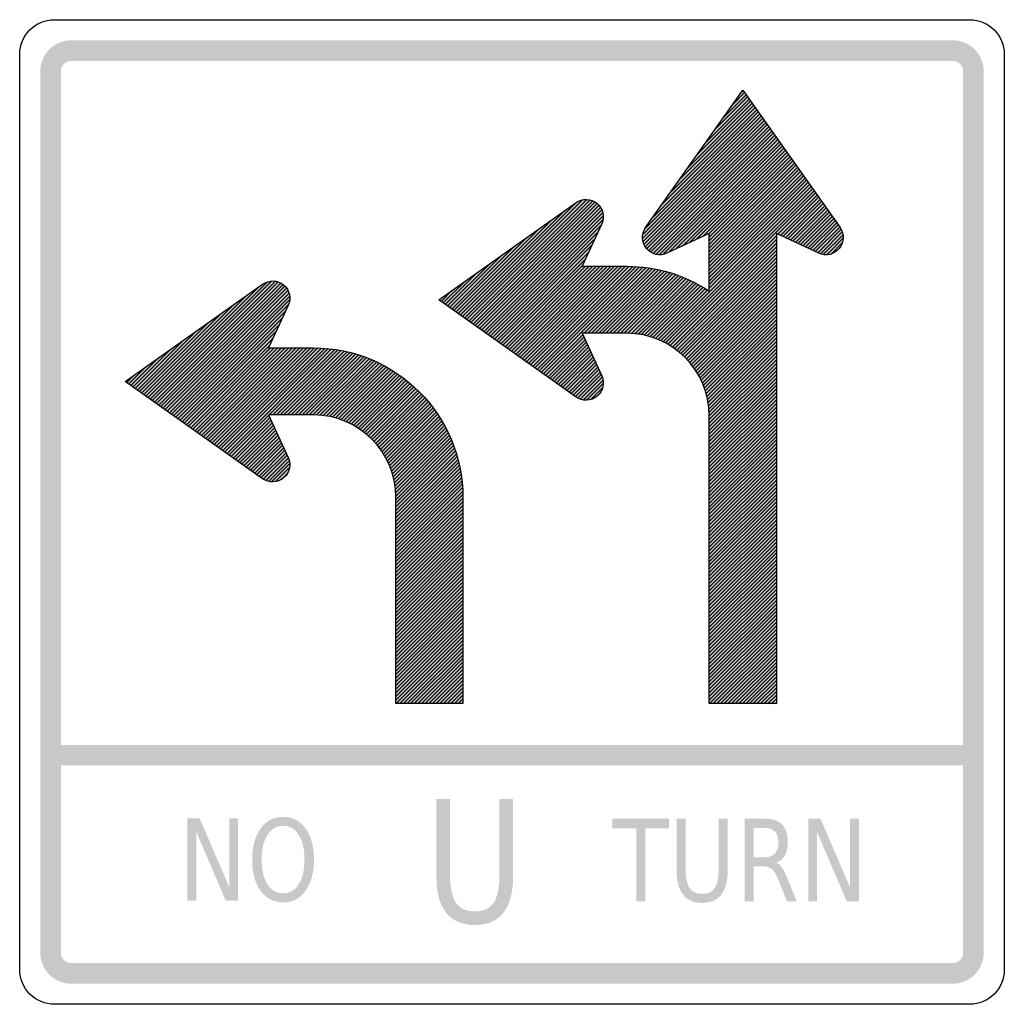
# Model space of a CAD drawing. Header units: inches. Extents: x -0.5 to 0.5, y -0.5 to 0.5.
import ezdxf

# ---------------------------------------------------------------- set-up
doc = ezdxf.new("R2010")
doc.units = ezdxf.units.IN
doc.header["$MEASUREMENT"] = 0

msp = doc.modelspace()

# ---------------------------------------------------------------- hatches: boundary and pattern name
for points in [[(-0.44764, 0.47906), (-0.45072, 0.47891), (-0.45377, 0.47845), (-0.45676, 0.47771), (-0.45967, 0.47667), (-0.46245, 0.47535), (-0.4651, 0.47376), (-0.46757, 0.47193), (-0.46986, 0.46986), (-0.47193, 0.46757), (-0.47376, 0.4651), (-0.47535, 0.46245), (-0.47667, 0.45967), (-0.4777, 0.45676), (-0.47845, 0.45377), (-0.47891, 0.45072), (-0.47906, 0.44764), (-0.45811, 0.44764), (-0.45806, 0.44867), (-0.45791, 0.44969), (-0.45766, 0.45068), (-0.45732, 0.45165), (-0.45688, 0.45258), (-0.45635, 0.45346), (-0.45574, 0.45429), (-0.45505, 0.45505), (-0.45429, 0.45574), (-0.45346, 0.45635), (-0.45258, 0.45688), (-0.45165, 0.45732), (-0.45068, 0.45767), (-0.44969, 0.45791), (-0.44867, 0.45807), (-0.44764, 0.45812), (-0.44764, 0.47906)], [(-0.44764, 0.45812), (0.44764, 0.45812), (0.44764, 0.47906), (-0.44764, 0.47906), (-0.44764, 0.45812)], [(0.47906, 0.44764), (0.47891, 0.45072), (0.47845, 0.45377), (0.47771, 0.45676), (0.47667, 0.45967), (0.47535, 0.46245), (0.47376, 0.4651), (0.47193, 0.46757), (0.46986, 0.46986), (0.46757, 0.47193), (0.4651, 0.47376), (0.46245, 0.47535), (0.45967, 0.47667), (0.45676, 0.47771), (0.45377, 0.47845), (0.45072, 0.47891), (0.44764, 0.47906), (0.44764, 0.45812), (0.44867, 0.45807), (0.44969, 0.45791), (0.45068, 0.45767), (0.45165, 0.45732), (0.45258, 0.45688), (0.45346, 0.45635), (0.45429, 0.45574), (0.45505, 0.45505), (0.45574, 0.45429), (0.45635, 0.45346), (0.45688, 0.45258), (0.45732, 0.45165), (0.45766, 0.45068), (0.45791, 0.44969), (0.45807, 0.44867), (0.45812, 0.44764), (0.47906, 0.44764)], [(-0.45811, -0.44764), (-0.45811, 0.44764), (-0.47906, 0.44764), (-0.47906, -0.44764), (-0.45811, -0.44764)], [(0.45812, 0.44764), (0.45812, -0.44764), (0.47906, -0.44764), (0.47906, 0.44764), (0.45812, 0.44764)], [(-0.46287, -0.25743), (0.46287, -0.25743), (0.46287, -0.23649), (-0.46287, -0.23649), (-0.46287, -0.25743)], [(-0.32958, -0.31111), (-0.31721, -0.31111), (-0.28711, -0.38119), (-0.28711, -0.31111), (-0.27822, -0.31111), (-0.27822, -0.39488), (-0.29059, -0.39488), (-0.32069, -0.3248), (-0.32069, -0.39488), (-0.32958, -0.39488), (-0.32958, -0.31111)], [(0.10207, -0.31157), (0.15943, -0.31157), (0.15943, -0.32111), (0.13535, -0.32111), (0.13535, -0.39534), (0.12615, -0.39534), (0.12615, -0.32111), (0.10207, -0.32111), (0.10207, -0.31157)], [(0.30098, -0.31157), (0.31335, -0.31157), (0.34345, -0.38165), (0.34345, -0.31157), (0.35233, -0.31157), (0.35233, -0.39534), (0.33996, -0.39534), (0.30986, -0.32526), (0.30986, -0.39534), (0.30098, -0.39534), (0.30098, -0.31157)], [(-0.47906, -0.44764), (-0.47891, -0.45072), (-0.47845, -0.45377), (-0.4777, -0.45676), (-0.47667, -0.45966), (-0.47535, -0.46245), (-0.47376, -0.4651), (-0.47193, -0.46757), (-0.46986, -0.46986), (-0.46757, -0.47193), (-0.4651, -0.47376), (-0.46245, -0.47535), (-0.45967, -0.47667), (-0.45676, -0.4777), (-0.45377, -0.47845), (-0.45072, -0.47891), (-0.44764, -0.47906), (-0.44764, -0.45811), (-0.44867, -0.45806), (-0.44969, -0.45791), (-0.45068, -0.45766), (-0.45165, -0.45732), (-0.45258, -0.45688), (-0.45346, -0.45635), (-0.45429, -0.45574), (-0.45505, -0.45505), (-0.45574, -0.45429), (-0.45635, -0.45346), (-0.45688, -0.45258), (-0.45732, -0.45165), (-0.45766, -0.45068), (-0.45791, -0.44969), (-0.45806, -0.44867), (-0.45811, -0.44764), (-0.47906, -0.44764)], [(0.44764, -0.47906), (0.45072, -0.47891), (0.45377, -0.47845), (0.45676, -0.4777), (0.45967, -0.47667), (0.46245, -0.47535), (0.4651, -0.47376), (0.46757, -0.47193), (0.46986, -0.46986), (0.47193, -0.46757), (0.47376, -0.4651), (0.47535, -0.46245), (0.47667, -0.45966), (0.47771, -0.45676), (0.47845, -0.45377), (0.47891, -0.45072), (0.47906, -0.44764), (0.45812, -0.44764), (0.45807, -0.44867), (0.45791, -0.44969), (0.45766, -0.45068), (0.45732, -0.45165), (0.45688, -0.45258), (0.45635, -0.45346), (0.45574, -0.45429), (0.45505, -0.45505), (0.45429, -0.45574), (0.45346, -0.45635), (0.45258, -0.45688), (0.45165, -0.45732), (0.45068, -0.45766), (0.44969, -0.45791), (0.44867, -0.45806), (0.44764, -0.45811), (0.44764, -0.47906)], [(0.44764, -0.45811), (-0.44764, -0.45811), (-0.44764, -0.47906), (0.44764, -0.47906), (0.44764, -0.45811)]]:
    msp.add_hatch(color=7).paths.add_polyline_path(points)
h = msp.add_hatch(color=7)
edge = h.paths.add_edge_path()
edge.add_spline(control_points=[(0.33324, 0.28889), (0.33782, 0.28241), (0.33748, 0.27366), (0.3324, 0.26756), (0.32733, 0.26146), (0.31878, 0.25953), (0.31158, 0.26287)], knot_values=[0, 0, 0, 0, 1, 1, 1, 2, 2, 2, 2], degree=3, periodic=0)
edge.add_line((0.31158, 0.26287), (0.26847, 0.28281))
edge.add_line((0.26847, 0.28281), (0.26847, -0.1946))
edge.add_line((0.26847, -0.1946), (0.20041, -0.1946))
edge.add_line((0.20041, -0.1946), (0.20041, 0.0977))
edge.add_spline(control_points=[(0.20041, 0.0977), (0.20041, 0.14396), (0.16291, 0.18147), (0.11664, 0.18147)], knot_values=[0, 0, 0, 0, 1, 1, 1, 1], degree=3, periodic=0)
edge.add_line((0.11664, 0.18147), (0.07116, 0.18147))
edge.add_line((0.07116, 0.18147), (0.09111, 0.13836))
edge.add_spline(control_points=[(0.09111, 0.13836), (0.09444, 0.13116), (0.09252, 0.12261), (0.08641, 0.11754), (0.08031, 0.11246), (0.07156, 0.11212), (0.06508, 0.1167)], knot_values=[0, 0, 0, 0, 1, 1, 1, 2, 2, 2, 2], degree=3, periodic=0)
edge.add_line((0.06508, 0.1167), (-0.07446, 0.2155))
edge.add_line((-0.07446, 0.2155), (0.06508, 0.31429))
edge.add_spline(control_points=[(0.06508, 0.31429), (0.07156, 0.31888), (0.08031, 0.31854), (0.08641, 0.31346), (0.09252, 0.30838), (0.09444, 0.29984), (0.09111, 0.29263)], knot_values=[0, 0, 0, 0, 1, 1, 1, 2, 2, 2, 2], degree=3, periodic=0)
edge.add_line((0.09111, 0.29263), (0.07116, 0.24953))
edge.add_line((0.07116, 0.24953), (0.11664, 0.24953))
edge.add_spline(control_points=[(0.11664, 0.24953), (0.14643, 0.24953), (0.17556, 0.24077), (0.20041, 0.22433)], knot_values=[0, 0, 0, 0, 1, 1, 1, 1], degree=3, periodic=0)
edge.add_line((0.20041, 0.22433), (0.20041, 0.28281))
edge.add_line((0.20041, 0.28281), (0.15731, 0.26287))
edge.add_spline(control_points=[(0.15731, 0.26287), (0.1501, 0.25953), (0.14156, 0.26146), (0.13648, 0.26756), (0.1314, 0.27366), (0.13106, 0.28241), (0.13565, 0.28889)], knot_values=[0, 0, 0, 0, 1, 1, 1, 2, 2, 2, 2], degree=3, periodic=0)
edge.add_line((0.13565, 0.28889), (0.23444, 0.42843))
edge.add_line((0.23444, 0.42843), (0.33324, 0.28889))
h = msp.add_hatch(color=7)
edge = h.paths.add_edge_path()
edge.add_line((-0.04987, -0.1946), (-0.11793, -0.1946))
edge.add_line((-0.11793, -0.1946), (-0.11793, 0.01482))
edge.add_spline(control_points=[(-0.11793, 0.01482), (-0.11793, 0.06108), (-0.15544, 0.09859), (-0.2017, 0.09859)], knot_values=[0, 0, 0, 0, 1, 1, 1, 1], degree=3, periodic=0)
edge.add_line((-0.2017, 0.09859), (-0.24718, 0.09859))
edge.add_line((-0.24718, 0.09859), (-0.22724, 0.05549))
edge.add_spline(control_points=[(-0.22724, 0.05549), (-0.2239, 0.04828), (-0.22583, 0.03974), (-0.23193, 0.03466), (-0.23803, 0.02958), (-0.24678, 0.02924), (-0.25326, 0.03383)], knot_values=[0, 0, 0, 0, 1, 1, 1, 2, 2, 2, 2], degree=3, periodic=0)
edge.add_line((-0.25326, 0.03383), (-0.3928, 0.13262))
edge.add_line((-0.3928, 0.13262), (-0.25326, 0.23141))
edge.add_spline(control_points=[(-0.25326, 0.23141), (-0.24678, 0.236), (-0.23803, 0.23566), (-0.23193, 0.23058), (-0.22583, 0.2255), (-0.2239, 0.21696), (-0.22724, 0.20976)], knot_values=[0, 0, 0, 0, 1, 1, 1, 2, 2, 2, 2], degree=3, periodic=0)
edge.add_line((-0.22724, 0.20976), (-0.24718, 0.16665))
edge.add_line((-0.24718, 0.16665), (-0.2017, 0.16665))
edge.add_spline(control_points=[(-0.2017, 0.16665), (-0.11785, 0.16665), (-0.04987, 0.09867), (-0.04987, 0.01482)], knot_values=[0, 0, 0, 0, 1, 1, 1, 1], degree=3, periodic=0)
edge.add_line((-0.04987, 0.01482), (-0.04987, -0.1946))
h = msp.add_hatch(color=7)
edge = h.paths.add_edge_path()
edge.add_line((-0.07679, -0.29139), (-0.06293, -0.29139))
edge.add_line((-0.06293, -0.29139), (-0.06293, -0.36773))
edge.add_spline(control_points=[(-0.06293, -0.36773), (-0.06293, -0.38119), (-0.06094, -0.39088), (-0.05698, -0.3968), (-0.05302, -0.40272), (-0.04662, -0.40568), (-0.03778, -0.40568), (-0.02894, -0.40568), (-0.02255, -0.40272), (-0.01861, -0.3968), (-0.01468, -0.39088), (-0.01271, -0.38119), (-0.01271, -0.36773)], knot_values=[0, 0, 0, 0, 1, 1, 1, 2, 2, 2, 3, 3, 3, 4, 4, 4, 4], degree=3, periodic=0)
edge.add_line((-0.01271, -0.36773), (-0.01271, -0.29139))
edge.add_line((-0.01271, -0.29139), (0.00115, -0.29139))
edge.add_line((0.00115, -0.29139), (0.00115, -0.36983))
edge.add_spline(control_points=[(0.00115, -0.36983), (0.00115, -0.38621), (-0.00213, -0.39858), (-0.00869, -0.40695), (-0.01526, -0.41531), (-0.02495, -0.41949), (-0.03778, -0.41949), (-0.05066, -0.41949), (-0.06038, -0.41531), (-0.06694, -0.40695), (-0.07351, -0.39858), (-0.07679, -0.38621), (-0.07679, -0.36983)], knot_values=[0, 0, 0, 0, 1, 1, 1, 2, 2, 2, 3, 3, 3, 4, 4, 4, 4], degree=3, periodic=0)
edge.add_line((-0.07679, -0.36983), (-0.07679, -0.29139))
h = msp.add_hatch(color=7)
edge = h.paths.add_edge_path()
edge.add_spline(control_points=[(-0.23247, -0.3096), (-0.22294, -0.3096), (-0.21534, -0.31353), (-0.20965, -0.32141), (-0.20396, -0.32928), (-0.20111, -0.33984), (-0.20111, -0.35308), (-0.20111, -0.36628), (-0.20396, -0.37682), (-0.20965, -0.3847), (-0.21534, -0.39257), (-0.22294, -0.39651), (-0.23247, -0.39651), (-0.242, -0.39651), (-0.24962, -0.39258), (-0.25532, -0.38473), (-0.26103, -0.37687), (-0.26388, -0.36632), (-0.26388, -0.35308), (-0.26388, -0.33984), (-0.26103, -0.32928), (-0.25532, -0.32141), (-0.24962, -0.31353), (-0.242, -0.3096), (-0.23247, -0.3096)], knot_values=[0, 0, 0, 0, 1, 1, 1, 2, 2, 2, 3, 3, 3, 4, 4, 4, 5, 5, 5, 6, 6, 6, 7, 7, 7, 8, 8, 8, 8], degree=3, periodic=0)
edge = h.paths.add_edge_path(flags=0)
edge.add_spline(control_points=[(-0.23247, -0.3188), (-0.23914, -0.3188), (-0.24443, -0.32187), (-0.24835, -0.328), (-0.25228, -0.33413), (-0.25424, -0.34249), (-0.25424, -0.35308), (-0.25424, -0.36363), (-0.25228, -0.37197), (-0.24835, -0.3781), (-0.24443, -0.38424), (-0.23914, -0.38731), (-0.23247, -0.38731), (-0.22581, -0.38731), (-0.22052, -0.38424), (-0.21662, -0.3781), (-0.21271, -0.37197), (-0.21076, -0.36363), (-0.21076, -0.35308), (-0.21076, -0.34249), (-0.21271, -0.33413), (-0.21662, -0.328), (-0.22052, -0.32187), (-0.22581, -0.3188), (-0.23247, -0.3188)], knot_values=[0, 0, 0, 0, 1, 1, 1, 2, 2, 2, 3, 3, 3, 4, 4, 4, 5, 5, 5, 6, 6, 6, 7, 7, 7, 8, 8, 8, 8], degree=3, periodic=0)
h = msp.add_hatch(color=7)
edge = h.paths.add_edge_path()
edge.add_line((0.16716, -0.31157), (0.1764, -0.31157))
edge.add_line((0.1764, -0.31157), (0.1764, -0.36246))
edge.add_spline(control_points=[(0.1764, -0.36246), (0.1764, -0.37144), (0.17772, -0.3779), (0.18036, -0.38185), (0.18301, -0.38579), (0.18727, -0.38777), (0.19316, -0.38777), (0.19906, -0.38777), (0.20331, -0.38579), (0.20594, -0.38185), (0.20857, -0.3779), (0.20988, -0.37144), (0.20988, -0.36246)], knot_values=[0, 0, 0, 0, 1, 1, 1, 2, 2, 2, 3, 3, 3, 4, 4, 4, 4], degree=3, periodic=0)
edge.add_line((0.20988, -0.36246), (0.20988, -0.31157))
edge.add_line((0.20988, -0.31157), (0.21912, -0.31157))
edge.add_line((0.21912, -0.31157), (0.21912, -0.36386))
edge.add_spline(control_points=[(0.21912, -0.36386), (0.21912, -0.37479), (0.21693, -0.38303), (0.21256, -0.38861), (0.20818, -0.39418), (0.20172, -0.39697), (0.19316, -0.39697), (0.18458, -0.39697), (0.1781, -0.39418), (0.17372, -0.38861), (0.16935, -0.38303), (0.16716, -0.37479), (0.16716, -0.36386)], knot_values=[0, 0, 0, 0, 1, 1, 1, 2, 2, 2, 3, 3, 3, 4, 4, 4, 4], degree=3, periodic=0)
edge.add_line((0.16716, -0.36386), (0.16716, -0.31157))
h = msp.add_hatch(color=7)
edge = h.paths.add_edge_path()
edge.add_spline(control_points=[(0.26851, -0.35606), (0.27049, -0.35689), (0.27241, -0.35865), (0.27426, -0.36134), (0.27612, -0.36403), (0.27798, -0.36773), (0.27987, -0.37245)], knot_values=[0, 0, 0, 0, 1, 1, 1, 2, 2, 2, 2], degree=3, periodic=0)
edge.add_line((0.27987, -0.37245), (0.28921, -0.39534))
edge.add_line((0.28921, -0.39534), (0.27931, -0.39534))
edge.add_line((0.27931, -0.39534), (0.27063, -0.37385))
edge.add_spline(control_points=[(0.27063, -0.37385), (0.26841, -0.36824), (0.26624, -0.36452), (0.26414, -0.36269), (0.26203, -0.36085), (0.25916, -0.35994), (0.25553, -0.35994)], knot_values=[0, 0, 0, 0, 1, 1, 1, 2, 2, 2, 2], degree=3, periodic=0)
edge.add_line((0.25553, -0.35994), (0.24553, -0.35994))
edge.add_line((0.24553, -0.35994), (0.24553, -0.39534))
edge.add_line((0.24553, -0.39534), (0.23634, -0.39534))
edge.add_line((0.23634, -0.39534), (0.23634, -0.31157))
edge.add_line((0.23634, -0.31157), (0.25704, -0.31157))
edge.add_spline(control_points=[(0.25704, -0.31157), (0.26482, -0.31157), (0.27061, -0.31357), (0.27442, -0.31757), (0.27822, -0.32158), (0.28012, -0.32762), (0.28012, -0.3357), (0.28012, -0.34097), (0.27914, -0.34535), (0.27717, -0.34883), (0.2752, -0.35231), (0.27231, -0.35472), (0.26851, -0.35606)], knot_values=[0, 0, 0, 0, 1, 1, 1, 2, 2, 2, 3, 3, 3, 4, 4, 4, 4], degree=3, periodic=0)
edge = h.paths.add_edge_path(flags=0)
edge.add_line((0.24553, -0.32088), (0.24553, -0.35062))
edge.add_line((0.24553, -0.35062), (0.25704, -0.35062))
edge.add_spline(control_points=[(0.25704, -0.35062), (0.26149, -0.35062), (0.26484, -0.34936), (0.26709, -0.34683), (0.26935, -0.34431), (0.27048, -0.3406), (0.27048, -0.3357), (0.27048, -0.3308), (0.26935, -0.3271), (0.26709, -0.32462), (0.26484, -0.32213), (0.26149, -0.32088), (0.25704, -0.32088)], knot_values=[0, 0, 0, 0, 1, 1, 1, 2, 2, 2, 3, 3, 3, 4, 4, 4, 4], degree=3, periodic=0)
edge.add_line((0.25704, -0.32088), (0.24553, -0.32088))

# ---------------------------------------------------------------- linework, layer by layer
at = {"color": 7}
for p, q in [((0.20604, 0.38832), (0.2393, 0.42157)), ((0.21502, 0.401), (0.23776, 0.42374)), ((0.22399, 0.41367), (0.23623, 0.42591)), ((0.23297, 0.42635), (0.23469, 0.42808)), ((0.16116, 0.32493), (0.24697, 0.41074)), ((0.17014, 0.33761), (0.24544, 0.4129)), ((0.17911, 0.35028), (0.2439, 0.41507)), ((0.18809, 0.36296), (0.24237, 0.41724)), ((0.19707, 0.37564), (0.24083, 0.41941)), ((0.13266, 0.28162), (0.25311, 0.40207)), ((0.13465, 0.28731), (0.25157, 0.40423)), ((0.14321, 0.29957), (0.25004, 0.4064)), ((0.15219, 0.31225), (0.24851, 0.40857)), ((0.13246, 0.27771), (0.25464, 0.3999)), ((0.13295, 0.27451), (0.25618, 0.39773)), ((0.1339, 0.27175), (0.25771, 0.39556)), ((0.13518, 0.26933), (0.25925, 0.3934)), ((0.13677, 0.26722), (0.26078, 0.39123)), ((0.13864, 0.26538), (0.26232, 0.38906)), ((0.14079, 0.26383), (0.26385, 0.38689)), ((0.14324, 0.26258), (0.26539, 0.38473)), ((0.14605, 0.26169), (0.26692, 0.38256)), ((0.14932, 0.26126), (0.26846, 0.38039)), ((0.15334, 0.26158), (0.26999, 0.37822)), ((0.15922, 0.26375), (0.27152, 0.37606)), ((0.16611, 0.26694), (0.27306, 0.37389)), ((0.173, 0.27013), (0.27459, 0.37172)), ((0.17989, 0.27332), (0.27613, 0.36955)), ((0.18678, 0.2765), (0.27766, 0.36739)), ((0.19367, 0.27969), (0.2792, 0.36522)), ((0.20041, 0.28273), (0.28073, 0.36305)), ((0.20041, 0.27903), (0.28227, 0.36088)), ((0.20041, 0.27533), (0.2838, 0.35872)), ((0.20041, 0.27162), (0.28534, 0.35655)), ((0.20041, 0.26792), (0.28687, 0.35438)), ((0.20041, 0.26422), (0.28841, 0.35221)), ((0.20041, 0.26052), (0.28994, 0.35005)), ((0.20041, 0.25681), (0.29147, 0.34788)), ((0.20041, 0.25311), (0.29301, 0.34571)), ((0.20041, 0.24941), (0.29454, 0.34354)), ((0.20041, 0.24571), (0.29608, 0.34138)), ((0.20041, 0.24201), (0.29761, 0.33921)), ((0.20041, 0.2383), (0.29915, 0.33704)), ((0.20041, 0.2346), (0.30068, 0.33487)), ((0.20041, 0.2309), (0.30222, 0.3327)), ((0.20041, 0.2272), (0.30375, 0.33054)), ((0.15102, 0.17411), (0.30529, 0.32837)), ((0.15354, 0.17292), (0.30682, 0.3262)), ((0.15599, 0.17167), (0.30835, 0.32403)), ((0.27009, 0.28206), (0.30989, 0.32187)), ((-0.05043, 0.19849), (0.06596, 0.31487)), ((-0.04826, 0.19695), (0.07201, 0.31722)), ((-0.04609, 0.19542), (0.07598, 0.31749)), ((-0.04393, 0.19388), (0.07924, 0.31704)), ((-0.04176, 0.19235), (0.08203, 0.31613)), ((-0.03959, 0.19081), (0.08446, 0.31487)), ((-0.03742, 0.18928), (0.0866, 0.3133)), ((-0.03526, 0.18774), (0.08846, 0.31146)), ((0.27262, 0.28089), (0.31142, 0.3197)), ((0.27515, 0.27972), (0.31296, 0.31753)), ((0.27768, 0.27855), (0.31449, 0.31536)), ((0.28021, 0.27738), (0.31603, 0.3132)), ((0.28274, 0.27621), (0.31756, 0.31103)), ((-0.0526, 0.20002), (0.05341, 0.30603)), ((-0.03309, 0.18621), (0.09003, 0.30933)), ((-0.03092, 0.18467), (0.09131, 0.3069)), ((-0.02875, 0.18314), (0.09223, 0.30413)), ((-0.02659, 0.18161), (0.09271, 0.3009)), ((0.28527, 0.27504), (0.3191, 0.30886)), ((0.2878, 0.27387), (0.32063, 0.30669)), ((0.29033, 0.2727), (0.32217, 0.30453)), ((0.29287, 0.27152), (0.3237, 0.30236)), ((0.2954, 0.27035), (0.32524, 0.30019)), ((-0.05476, 0.20155), (0.04073, 0.29705)), ((-0.02442, 0.18007), (0.09246, 0.29695)), ((-0.02225, 0.17854), (0.09047, 0.29126)), ((0.29793, 0.26918), (0.32677, 0.29802)), ((0.30046, 0.26801), (0.3283, 0.29586)), ((0.30299, 0.26684), (0.32984, 0.29369)), ((0.30552, 0.26567), (0.33137, 0.29152)), ((-0.05693, 0.20309), (0.02805, 0.28808)), ((-0.02008, 0.177), (0.08728, 0.28437)), ((0.15837, 0.17035), (0.26847, 0.28045)), ((0.30805, 0.2645), (0.33291, 0.28935)), ((0.31058, 0.26333), (0.33435, 0.2871)), ((0.31318, 0.26222), (0.33548, 0.28453)), ((0.31613, 0.26147), (0.33623, 0.28157)), ((-0.06127, 0.20616), (0.0027, 0.27012)), ((-0.0591, 0.20462), (0.01538, 0.2791)), ((-0.01792, 0.17547), (0.0841, 0.27748)), ((-0.01575, 0.17393), (0.08091, 0.27059)), ((0.16069, 0.16896), (0.26847, 0.27675)), ((0.16294, 0.16752), (0.26847, 0.27305)), ((0.31962, 0.26126), (0.33644, 0.27808)), ((0.32408, 0.26202), (0.33569, 0.27362)), ((-0.06343, 0.20769), (-0.00998, 0.26115)), ((-0.01358, 0.1724), (0.07772, 0.2637)), ((0.16514, 0.16601), (0.26847, 0.26935)), ((0.16727, 0.16444), (0.26847, 0.26564)), ((0.16935, 0.16281), (0.26847, 0.26194)), ((-0.0656, 0.20923), (-0.02266, 0.25217)), ((-0.01141, 0.17086), (0.07453, 0.25681)), ((0.17136, 0.16113), (0.26847, 0.25824)), ((0.17332, 0.15938), (0.26847, 0.25454)), ((0.17522, 0.15758), (0.26847, 0.25083)), ((-0.06777, 0.21076), (-0.03533, 0.2432)), ((-0.00925, 0.16933), (0.07134, 0.24992)), ((-0.00708, 0.16779), (0.07466, 0.24953)), ((-0.00491, 0.16626), (0.07836, 0.24953)), ((-0.00274, 0.16472), (0.08206, 0.24953)), ((-0.00058, 0.16319), (0.08576, 0.24953)), ((0.00159, 0.16166), (0.08947, 0.24953)), ((0.00376, 0.16012), (0.09317, 0.24953)), ((0.00593, 0.15859), (0.09687, 0.24953)), ((0.0081, 0.15705), (0.10057, 0.24953)), ((0.01026, 0.15552), (0.10427, 0.24953)), ((0.01243, 0.15398), (0.10798, 0.24953)), ((0.0146, 0.15245), (0.11168, 0.24953)), ((0.01677, 0.15091), (0.11538, 0.24953)), ((0.01893, 0.14938), (0.11906, 0.24951)), ((0.0211, 0.14784), (0.12267, 0.24941)), ((0.02327, 0.14631), (0.12619, 0.24923)), ((0.02544, 0.14478), (0.12963, 0.24897)), ((0.0276, 0.14324), (0.13301, 0.24864)), ((0.02977, 0.14171), (0.13631, 0.24825)), ((0.07323, 0.18147), (0.13956, 0.24779)), ((0.07694, 0.18147), (0.14274, 0.24727)), ((0.08064, 0.18147), (0.14586, 0.24669)), ((0.08434, 0.18147), (0.14893, 0.24606)), ((0.08804, 0.18147), (0.15194, 0.24537)), ((0.09174, 0.18147), (0.15491, 0.24463)), ((0.09545, 0.18147), (0.15782, 0.24384)), ((0.09915, 0.18147), (0.16068, 0.243)), ((0.10285, 0.18147), (0.1635, 0.24212)), ((0.10655, 0.18147), (0.16627, 0.24119)), ((0.11025, 0.18147), (0.169, 0.24021)), ((0.17706, 0.15572), (0.26847, 0.24713)), ((0.17885, 0.1538), (0.26847, 0.24343)), ((-0.36747, 0.11468), (-0.24829, 0.23386)), ((-0.3653, 0.11315), (-0.24383, 0.23462)), ((-0.36313, 0.11161), (-0.24034, 0.23441)), ((-0.36096, 0.11008), (-0.23738, 0.23366)), ((-0.3588, 0.10855), (-0.23481, 0.23253)), ((-0.35663, 0.10701), (-0.23256, 0.23108)), ((-0.06994, 0.2123), (-0.04801, 0.23422)), ((0.11396, 0.18147), (0.17169, 0.2392)), ((0.11765, 0.18146), (0.17433, 0.23814)), ((0.12124, 0.18134), (0.17694, 0.23704)), ((0.12468, 0.18109), (0.1795, 0.23591)), ((0.128, 0.1807), (0.18203, 0.23473)), ((0.13121, 0.1802), (0.18451, 0.23351)), ((0.1343, 0.1796), (0.18696, 0.23226)), ((0.1373, 0.1789), (0.18938, 0.23097)), ((0.18057, 0.15183), (0.26847, 0.23973)), ((0.18224, 0.1498), (0.26847, 0.23603)), ((0.18385, 0.1477), (0.26847, 0.23232)), ((-0.36963, 0.11622), (-0.25729, 0.22856)), ((-0.35446, 0.10548), (-0.23059, 0.22935)), ((-0.35229, 0.10394), (-0.2289, 0.22733)), ((-0.35013, 0.10241), (-0.2275, 0.22503)), ((-0.34796, 0.10087), (-0.22643, 0.2224)), ((-0.0721, 0.21383), (-0.06069, 0.22525)), ((0.14021, 0.1781), (0.19176, 0.22965)), ((0.14303, 0.17722), (0.1941, 0.22829)), ((0.14577, 0.17626), (0.1964, 0.22689)), ((0.14844, 0.17522), (0.19867, 0.22546)), ((0.1854, 0.14555), (0.26847, 0.22862)), ((0.1869, 0.14334), (0.26847, 0.22492)), ((0.18832, 0.14107), (0.26847, 0.22122)), ((-0.37397, 0.11929), (-0.28265, 0.21061)), ((-0.3718, 0.11775), (-0.26997, 0.21958)), ((-0.34579, 0.09934), (-0.22576, 0.21937)), ((-0.34362, 0.0978), (-0.22567, 0.21576)), ((-0.34146, 0.09627), (-0.22671, 0.21101)), ((-0.07427, 0.21537), (-0.07337, 0.21627)), ((0.18969, 0.13873), (0.26847, 0.21752)), ((0.19099, 0.13633), (0.26847, 0.21381)), ((0.19222, 0.13386), (0.26847, 0.21011)), ((-0.37614, 0.12082), (-0.29533, 0.20163)), ((-0.33929, 0.09473), (-0.22979, 0.20423)), ((0.19339, 0.13132), (0.26847, 0.20641)), ((0.19448, 0.12871), (0.26847, 0.20271)), ((-0.3783, 0.12236), (-0.308, 0.19266)), ((-0.33712, 0.0932), (-0.23298, 0.19734)), ((-0.33495, 0.09166), (-0.23617, 0.19045)), ((0.1955, 0.12603), (0.26847, 0.19901)), ((0.19644, 0.12327), (0.26847, 0.1953)), ((0.19729, 0.12042), (0.26847, 0.1916)), ((-0.38047, 0.12389), (-0.32068, 0.18368)), ((-0.33279, 0.09013), (-0.23936, 0.18356)), ((0.03194, 0.14017), (0.07182, 0.18005)), ((0.19806, 0.11749), (0.26847, 0.1879)), ((0.19873, 0.11446), (0.26847, 0.1842)), ((0.19931, 0.11133), (0.26847, 0.18049)), ((-0.38264, 0.12543), (-0.33336, 0.17471)), ((-0.33062, 0.0886), (-0.24255, 0.17667)), ((0.03411, 0.13864), (0.07299, 0.17752)), ((0.03627, 0.1371), (0.07416, 0.17499)), ((0.03844, 0.13557), (0.07533, 0.17246)), ((0.19977, 0.10809), (0.26847, 0.17679)), ((0.20012, 0.10474), (0.26847, 0.17309)), ((-0.38481, 0.12696), (-0.34604, 0.16573)), ((-0.32845, 0.08706), (-0.24574, 0.16978)), ((-0.32628, 0.08553), (-0.24516, 0.16665)), ((-0.32412, 0.08399), (-0.24146, 0.16665)), ((-0.32195, 0.08246), (-0.23775, 0.16665)), ((-0.31978, 0.08092), (-0.23405, 0.16665)), ((-0.31761, 0.07939), (-0.23035, 0.16665)), ((-0.31545, 0.07785), (-0.22665, 0.16665)), ((-0.31328, 0.07632), (-0.22294, 0.16665)), ((-0.31111, 0.07478), (-0.21924, 0.16665)), ((-0.30894, 0.07325), (-0.21554, 0.16665)), ((-0.30678, 0.07172), (-0.21184, 0.16665)), ((-0.30461, 0.07018), (-0.20814, 0.16665)), ((-0.30244, 0.06865), (-0.20443, 0.16665)), ((-0.30027, 0.06711), (-0.20073, 0.16665)), ((-0.29811, 0.06558), (-0.1971, 0.16658)), ((-0.29594, 0.06404), (-0.19354, 0.16644)), ((-0.29377, 0.06251), (-0.19006, 0.16621)), ((-0.2916, 0.06097), (-0.18666, 0.16592)), ((-0.28944, 0.05944), (-0.18332, 0.16555)), ((-0.24658, 0.09859), (-0.18005, 0.16512)), ((-0.24288, 0.09859), (-0.17684, 0.16463)), ((-0.23918, 0.09859), (-0.17369, 0.16407)), ((-0.23548, 0.09859), (-0.1706, 0.16346)), ((-0.23177, 0.09859), (-0.16756, 0.1628)), ((-0.22807, 0.09859), (-0.16458, 0.16208)), ((-0.22437, 0.09859), (-0.16165, 0.16131)), ((-0.22067, 0.09859), (-0.15876, 0.16049)), ((0.04061, 0.13403), (0.0765, 0.16993)), ((0.04278, 0.1325), (0.07767, 0.1674)), ((0.04494, 0.13096), (0.07885, 0.16487)), ((0.04711, 0.12943), (0.08002, 0.16233)), ((0.20034, 0.10125), (0.26847, 0.16939)), ((0.20041, 0.09762), (0.26847, 0.16569)), ((0.20041, 0.09392), (0.26847, 0.16198)), ((-0.38697, 0.12849), (-0.35871, 0.15675)), ((-0.21696, 0.09859), (-0.15592, 0.15963)), ((-0.21326, 0.09859), (-0.15313, 0.15872)), ((-0.20956, 0.09859), (-0.15039, 0.15776)), ((-0.20586, 0.09859), (-0.14769, 0.15676)), ((-0.20216, 0.09859), (-0.14503, 0.15572)), ((-0.19851, 0.09853), (-0.14241, 0.15464)), ((-0.19502, 0.09833), (-0.13983, 0.15351)), ((-0.19165, 0.09799), (-0.13729, 0.15235)), ((-0.1884, 0.09754), (-0.13479, 0.15115)), ((0.04928, 0.12789), (0.08119, 0.1598)), ((0.05145, 0.12636), (0.08236, 0.15727)), ((0.05361, 0.12483), (0.08353, 0.15474)), ((0.05578, 0.12329), (0.0847, 0.15221)), ((0.20041, 0.09022), (0.26847, 0.15828)), ((0.20041, 0.08652), (0.26847, 0.15458)), ((0.20041, 0.08281), (0.26847, 0.15088)), ((-0.38914, 0.13003), (-0.37139, 0.14778)), ((-0.18526, 0.09698), (-0.13232, 0.14991)), ((-0.18222, 0.09631), (-0.1299, 0.14863)), ((-0.17928, 0.09555), (-0.12751, 0.14732)), ((-0.17642, 0.09471), (-0.12516, 0.14597)), ((-0.17365, 0.09378), (-0.12284, 0.14459)), ((-0.17096, 0.09277), (-0.12055, 0.14317)), ((-0.16834, 0.09168), (-0.1183, 0.14172)), ((-0.1658, 0.09053), (-0.11609, 0.14023)), ((0.05795, 0.12176), (0.08587, 0.14968)), ((0.06012, 0.12022), (0.08704, 0.14715)), ((0.06228, 0.11869), (0.08821, 0.14462)), ((0.06445, 0.11715), (0.08939, 0.14209)), ((0.20041, 0.07911), (0.26847, 0.14718)), ((0.20041, 0.07541), (0.26847, 0.14347)), ((-0.39131, 0.13156), (-0.38407, 0.1388)), ((-0.16332, 0.0893), (-0.11391, 0.13871)), ((-0.16091, 0.088), (-0.11176, 0.13716)), ((-0.15857, 0.08665), (-0.10964, 0.13557)), ((-0.15629, 0.08522), (-0.10756, 0.13395)), ((-0.15407, 0.08374), (-0.10551, 0.1323)), ((-0.15191, 0.08219), (-0.10349, 0.13062)), ((0.06669, 0.11569), (0.09056, 0.13956)), ((0.06923, 0.11453), (0.09168, 0.13698)), ((0.07216, 0.11375), (0.09246, 0.13406)), ((0.0756, 0.11349), (0.09272, 0.13062)), ((0.20041, 0.07171), (0.26847, 0.13977)), ((0.20041, 0.06801), (0.26847, 0.13607)), ((0.20041, 0.0643), (0.26847, 0.13237)), ((-0.14982, 0.08059), (-0.10151, 0.1289)), ((-0.14778, 0.07893), (-0.09955, 0.12715)), ((-0.1458, 0.07721), (-0.09763, 0.12537)), ((-0.14387, 0.07543), (-0.09574, 0.12356)), ((-0.14201, 0.07359), (-0.09388, 0.12172)), ((0.07994, 0.11414), (0.09208, 0.12627)), ((0.20041, 0.0606), (0.26847, 0.12866)), ((0.20041, 0.0569), (0.26847, 0.12496)), ((0.20041, 0.0532), (0.26847, 0.12126)), ((-0.1402, 0.0717), (-0.09205, 0.11984)), ((-0.13845, 0.06974), (-0.09026, 0.11794)), ((-0.13676, 0.06773), (-0.08849, 0.116)), ((-0.13512, 0.06567), (-0.08676, 0.11403)), ((-0.13355, 0.06354), (-0.08506, 0.11203)), ((0.20041, 0.0495), (0.26847, 0.11756)), ((0.20041, 0.04579), (0.26847, 0.11386)), ((0.20041, 0.04209), (0.26847, 0.11015)), ((-0.13203, 0.06135), (-0.08339, 0.10999)), ((-0.13058, 0.0591), (-0.08176, 0.10792)), ((-0.12919, 0.05679), (-0.08016, 0.10582)), ((-0.12786, 0.05441), (-0.07858, 0.10369)), ((-0.1266, 0.05197), (-0.07705, 0.10153)), ((0.20041, 0.03839), (0.26847, 0.10645)), ((0.20041, 0.03469), (0.26847, 0.10275)), ((-0.28727, 0.0579), (-0.24699, 0.09818)), ((-0.2851, 0.05637), (-0.24582, 0.09565)), ((-0.28293, 0.05483), (-0.24465, 0.09312)), ((-0.28076, 0.0533), (-0.24348, 0.09059)), ((-0.12541, 0.04946), (-0.07554, 0.09933)), ((-0.12429, 0.04688), (-0.07407, 0.0971)), ((-0.12324, 0.04423), (-0.07264, 0.09483)), ((-0.12227, 0.0415), (-0.07124, 0.09253)), ((-0.12138, 0.03868), (-0.06987, 0.09019)), ((0.20041, 0.03098), (0.26847, 0.09905)), ((0.20041, 0.02728), (0.26847, 0.09535)), ((0.20041, 0.02358), (0.26847, 0.09164)), ((-0.2786, 0.05177), (-0.24231, 0.08806)), ((-0.27643, 0.05023), (-0.24114, 0.08553)), ((-0.27426, 0.0487), (-0.23996, 0.08299)), ((-0.27209, 0.04716), (-0.23879, 0.08046)), ((-0.12058, 0.03578), (-0.06854, 0.08782)), ((-0.11987, 0.03279), (-0.06725, 0.08542)), ((-0.11925, 0.02971), (-0.06599, 0.08297)), ((-0.11874, 0.02651), (-0.06477, 0.08049)), ((0.20041, 0.01988), (0.26847, 0.08794)), ((0.20041, 0.01618), (0.26847, 0.08424)), ((0.20041, 0.01247), (0.26847, 0.08054)), ((-0.26993, 0.04563), (-0.23762, 0.07793)), ((-0.26776, 0.04409), (-0.23645, 0.0754)), ((-0.26559, 0.04256), (-0.23528, 0.07287)), ((-0.26342, 0.04102), (-0.23411, 0.07034)), ((-0.11835, 0.02321), (-0.06359, 0.07797)), ((-0.11808, 0.01977), (-0.06244, 0.07541)), ((-0.11794, 0.01621), (-0.06134, 0.07281)), ((-0.11793, 0.01251), (-0.06028, 0.07017)), ((0.20041, 0.00877), (0.26847, 0.07683)), ((0.20041, 0.00507), (0.26847, 0.07313)), ((-0.26126, 0.03949), (-0.23294, 0.06781)), ((-0.25909, 0.03795), (-0.23177, 0.06528)), ((-0.25692, 0.03642), (-0.2306, 0.06275)), ((-0.25475, 0.03489), (-0.22942, 0.06021)), ((-0.11793, 0.00881), (-0.05926, 0.06749)), ((-0.11793, 0.00511), (-0.05828, 0.06477)), ((-0.11793, 0.00141), (-0.05734, 0.062)), ((0.20041, 0.00137), (0.26847, 0.06943)), ((0.20041, -0.00233), (0.26847, 0.06573)), ((0.20041, -0.00604), (0.26847, 0.06203)), ((-0.25257, 0.03336), (-0.22825, 0.05768)), ((-0.25016, 0.03207), (-0.22709, 0.05515)), ((-0.2474, 0.03113), (-0.22614, 0.05239)), ((-0.11793, -0.00229), (-0.05645, 0.05918)), ((-0.11793, -0.006), (-0.05561, 0.05632)), ((-0.11793, -0.0097), (-0.05482, 0.05342)), ((-0.11793, -0.0134), (-0.05408, 0.05046)), ((0.20041, -0.00974), (0.26847, 0.05832)), ((0.20041, -0.01344), (0.26847, 0.05462)), ((0.20041, -0.01714), (0.26847, 0.05092)), ((-0.24419, 0.03064), (-0.22565, 0.04918)), ((-0.24029, 0.03084), (-0.22585, 0.04528)), ((-0.11793, -0.0171), (-0.05338, 0.04745)), ((-0.11793, -0.0208), (-0.05275, 0.04438)), ((-0.11793, -0.02451), (-0.05217, 0.04126)), ((0.20041, -0.02085), (0.26847, 0.04722)), ((0.20041, -0.02455), (0.26847, 0.04352)), ((-0.2346, 0.03283), (-0.22783, 0.03959)), ((-0.11793, -0.02821), (-0.05164, 0.03808)), ((-0.11793, -0.03191), (-0.05118, 0.03484)), ((-0.11793, -0.03561), (-0.05078, 0.03154)), ((0.20041, -0.02825), (0.26847, 0.03981)), ((0.20041, -0.03195), (0.26847, 0.03611)), ((0.20041, -0.03565), (0.26847, 0.03241)), ((-0.11793, -0.03932), (-0.05045, 0.02817)), ((-0.11793, -0.04302), (-0.05019, 0.02473)), ((-0.11793, -0.04672), (-0.05, 0.02121)), ((0.20041, -0.03936), (0.26847, 0.02871)), ((0.20041, -0.04306), (0.26847, 0.025)), ((0.20041, -0.04676), (0.26847, 0.0213)), ((-0.11793, -0.05042), (-0.0499, 0.01762)), ((-0.11793, -0.05412), (-0.04987, 0.01394)), ((-0.11793, -0.05783), (-0.04987, 0.01024)), ((0.20041, -0.05046), (0.26847, 0.0176)), ((0.20041, -0.05416), (0.26847, 0.0139)), ((0.20041, -0.05787), (0.26847, 0.0102)), ((-0.11793, -0.06153), (-0.04987, 0.00653)), ((-0.11793, -0.06523), (-0.04987, 0.00283)), ((0.20041, -0.06157), (0.26847, 0.00649)), ((0.20041, -0.06527), (0.26847, 0.00279)), ((-0.11793, -0.06893), (-0.04987, -0.00087)), ((-0.11793, -0.07263), (-0.04987, -0.00457)), ((-0.11793, -0.07634), (-0.04987, -0.00827)), ((0.20041, -0.06897), (0.26847, -0.00091)), ((0.20041, -0.07267), (0.26847, -0.00461)), ((0.20041, -0.07638), (0.26847, -0.00831)), ((-0.11793, -0.08004), (-0.04987, -0.01198)), ((-0.11793, -0.08374), (-0.04987, -0.01568)), ((-0.11793, -0.08744), (-0.04987, -0.01938)), ((0.20041, -0.08008), (0.26847, -0.01202)), ((0.20041, -0.08378), (0.26847, -0.01572)), ((0.20041, -0.08748), (0.26847, -0.01942)), ((-0.11793, -0.09115), (-0.04987, -0.02308)), ((-0.11793, -0.09485), (-0.04987, -0.02678)), ((0.20041, -0.09119), (0.26847, -0.02312)), ((0.20041, -0.09489), (0.26847, -0.02682)), ((-0.11793, -0.09855), (-0.04987, -0.03049)), ((-0.11793, -0.10225), (-0.04987, -0.03419)), ((-0.11793, -0.10595), (-0.04987, -0.03789)), ((0.20041, -0.09859), (0.26847, -0.03053)), ((0.20041, -0.10229), (0.26847, -0.03423)), ((0.20041, -0.10599), (0.26847, -0.03793)), ((-0.11793, -0.10966), (-0.04987, -0.04159)), ((-0.11793, -0.11336), (-0.04987, -0.0453)), ((-0.11793, -0.11706), (-0.04987, -0.049)), ((0.20041, -0.1097), (0.26847, -0.04163)), ((0.20041, -0.1134), (0.26847, -0.04534)), ((0.20041, -0.1171), (0.26847, -0.04904)), ((-0.11793, -0.12076), (-0.04987, -0.0527)), ((-0.11793, -0.12446), (-0.04987, -0.0564)), ((0.20041, -0.1208), (0.26847, -0.05274)), ((0.20041, -0.1245), (0.26847, -0.05644)), ((-0.11793, -0.12817), (-0.04987, -0.0601)), ((-0.11793, -0.13187), (-0.04987, -0.06381)), ((-0.11793, -0.13557), (-0.04987, -0.06751)), ((0.20041, -0.12821), (0.26847, -0.06014)), ((0.20041, -0.13191), (0.26847, -0.06385)), ((0.20041, -0.13561), (0.26847, -0.06755)), ((-0.11793, -0.13927), (-0.04987, -0.07121)), ((-0.11793, -0.14297), (-0.04987, -0.07491)), ((-0.11793, -0.14668), (-0.04987, -0.07861)), ((0.20041, -0.13931), (0.26847, -0.07125)), ((0.20041, -0.14302), (0.26847, -0.07495)), ((0.20041, -0.14672), (0.26847, -0.07865)), ((-0.11793, -0.15038), (-0.04987, -0.08232)), ((-0.11793, -0.15408), (-0.04987, -0.08602)), ((-0.11793, -0.15778), (-0.04987, -0.08972)), ((0.20041, -0.15042), (0.26847, -0.08236)), ((0.20041, -0.15412), (0.26847, -0.08606)), ((0.20041, -0.15782), (0.26847, -0.08976)), ((-0.11793, -0.16149), (-0.04987, -0.09342)), ((-0.11793, -0.16519), (-0.04987, -0.09712)), ((0.20041, -0.16153), (0.26847, -0.09346)), ((0.20041, -0.16523), (0.26847, -0.09717)), ((-0.11793, -0.16889), (-0.04987, -0.10083)), ((-0.11793, -0.17259), (-0.04987, -0.10453)), ((-0.11793, -0.17629), (-0.04987, -0.10823)), ((0.20041, -0.16893), (0.26847, -0.10087)), ((0.20041, -0.17263), (0.26847, -0.10457)), ((0.20041, -0.17633), (0.26847, -0.10827)), ((-0.11793, -0.18), (-0.04987, -0.11193)), ((-0.11793, -0.1837), (-0.04987, -0.11564)), ((-0.11793, -0.1874), (-0.04987, -0.11934)), ((0.20041, -0.18004), (0.26847, -0.11197)), ((0.20041, -0.18374), (0.26847, -0.11568)), ((0.20041, -0.18744), (0.26847, -0.11938)), ((-0.11793, -0.1911), (-0.04987, -0.12304)), ((-0.11773, -0.1946), (-0.04987, -0.12674)), ((0.20041, -0.19114), (0.26847, -0.12308)), ((0.20065, -0.1946), (0.26847, -0.12678)), ((-0.11403, -0.1946), (-0.04987, -0.13044)), ((-0.11033, -0.1946), (-0.04987, -0.13415)), ((-0.10663, -0.1946), (-0.04987, -0.13785)), ((0.20435, -0.1946), (0.26847, -0.13048)), ((0.20806, -0.1946), (0.26847, -0.13419)), ((0.21176, -0.1946), (0.26847, -0.13789)), ((-0.10292, -0.1946), (-0.04987, -0.14155)), ((-0.09922, -0.1946), (-0.04987, -0.14525)), ((-0.09552, -0.1946), (-0.04987, -0.14895)), ((0.21546, -0.1946), (0.26847, -0.14159)), ((0.21916, -0.1946), (0.26847, -0.14529)), ((0.22287, -0.1946), (0.26847, -0.149)), ((-0.09182, -0.1946), (-0.04987, -0.15266)), ((-0.08812, -0.1946), (-0.04987, -0.15636)), ((0.22657, -0.1946), (0.26847, -0.1527)), ((0.23027, -0.1946), (0.26847, -0.1564)), ((-0.08441, -0.1946), (-0.04987, -0.16006)), ((-0.08071, -0.1946), (-0.04987, -0.16376)), ((-0.07701, -0.1946), (-0.04987, -0.16747)), ((0.23397, -0.1946), (0.26847, -0.1601)), ((0.23767, -0.1946), (0.26847, -0.1638)), ((0.24138, -0.1946), (0.26847, -0.16751)), ((-0.07331, -0.1946), (-0.04987, -0.17117)), ((-0.06961, -0.1946), (-0.04987, -0.17487)), ((-0.0659, -0.1946), (-0.04987, -0.17857)), ((0.24508, -0.1946), (0.26847, -0.17121)), ((0.24878, -0.1946), (0.26847, -0.17491)), ((0.25248, -0.1946), (0.26847, -0.17861)), ((-0.0622, -0.1946), (-0.04987, -0.18227)), ((-0.0585, -0.1946), (-0.04987, -0.18598)), ((-0.0548, -0.1946), (-0.04987, -0.18968)), ((0.25618, -0.1946), (0.26847, -0.18231)), ((0.25989, -0.1946), (0.26847, -0.18602)), ((0.26359, -0.1946), (0.26847, -0.18972)), ((-0.05109, -0.1946), (-0.04987, -0.19338)), ((0.26729, -0.1946), (0.26847, -0.19342))]:
    msp.add_line(p, q, dxfattribs=at)
for points in [[(-0.46469, 0.5), (0.46469, 0.5)], [(-0.5, -0.46469), (-0.5, 0.46469)], [(0.5, 0.46469), (0.5, -0.46469)], [(0.13565, 0.28889), (0.23444, 0.42843), (0.33324, 0.28889)], [(0.06508, 0.1167), (-0.07446, 0.2155), (0.06508, 0.31429)], [(0.09111, 0.29263), (0.07116, 0.24953), (0.11664, 0.24953)], [(0.20041, 0.22433), (0.20041, 0.28281), (0.15731, 0.26287)], [(0.31158, 0.26287), (0.26847, 0.28281), (0.26847, -0.1946), (0.20041, -0.1946), (0.20041, 0.0977)], [(-0.25326, 0.03383), (-0.3928, 0.13262), (-0.25326, 0.23141)], [(-0.22724, 0.20976), (-0.24718, 0.16665), (-0.2017, 0.16665)], [(0.11664, 0.18147), (0.07116, 0.18147), (0.09111, 0.13836)], [(-0.2017, 0.09859), (-0.24718, 0.09859), (-0.22724, 0.05549)], [(-0.04987, -0.1946), (-0.11793, -0.1946), (-0.11793, 0.01482)], [(-0.04987, 0.01482), (-0.04987, -0.1946)], [(0.46469, -0.5), (-0.46469, -0.5)]]:
    msp.add_lwpolyline(points, dxfattribs=at)
for points in [[(-0.5, 0.46469), (-0.5, 0.48419), (-0.48419, 0.5), (-0.46469, 0.5)], [(0.46469, 0.5), (0.48419, 0.5), (0.5, 0.48419), (0.5, 0.46469)], [(0.11664, 0.24953), (0.14643, 0.24953), (0.17556, 0.24077), (0.20041, 0.22433)], [(0.20041, 0.0977), (0.20041, 0.14396), (0.16291, 0.18147), (0.11664, 0.18147)], [(-0.2017, 0.16665), (-0.11785, 0.16665), (-0.04987, 0.09867), (-0.04987, 0.01482)], [(-0.11793, 0.01482), (-0.11793, 0.06108), (-0.15544, 0.09859), (-0.2017, 0.09859)], [(0.5, -0.46469), (0.5, -0.48419), (0.48419, -0.5), (0.46469, -0.5)]]:
    msp.add_open_spline(points, degree=3, dxfattribs=at)
for points in [[(0.06508, 0.31429), (0.07156, 0.31888), (0.08031, 0.31854), (0.08641, 0.31346), (0.09252, 0.30838), (0.09444, 0.29984), (0.09111, 0.29263)], [(0.15731, 0.26287), (0.1501, 0.25953), (0.14156, 0.26146), (0.13648, 0.26756), (0.1314, 0.27366), (0.13106, 0.28241), (0.13565, 0.28889)], [(0.33324, 0.28889), (0.33782, 0.28241), (0.33748, 0.27366), (0.3324, 0.26756), (0.32733, 0.26146), (0.31878, 0.25953), (0.31158, 0.26287)], [(-0.25326, 0.23141), (-0.24678, 0.236), (-0.23803, 0.23566), (-0.23193, 0.23058), (-0.22583, 0.2255), (-0.2239, 0.21696), (-0.22724, 0.20976)], [(0.09111, 0.13836), (0.09444, 0.13116), (0.09252, 0.12261), (0.08641, 0.11754), (0.08031, 0.11246), (0.07156, 0.11212), (0.06508, 0.1167)], [(-0.22724, 0.05549), (-0.2239, 0.04828), (-0.22583, 0.03974), (-0.23193, 0.03466), (-0.23803, 0.02958), (-0.24678, 0.02924), (-0.25326, 0.03383)], [(-0.46469, -0.5), (-0.47405, -0.5), (-0.48304, -0.49628), (-0.48966, -0.48966), (-0.49628, -0.48303), (-0.5, -0.47405), (-0.5, -0.46469)]]:
    msp.add_open_spline(points, degree=3, knots=[0, 0, 0, 0, 1, 1, 1, 2, 2, 2, 2], dxfattribs=at)

doc.saveas('drawing.dxf')
